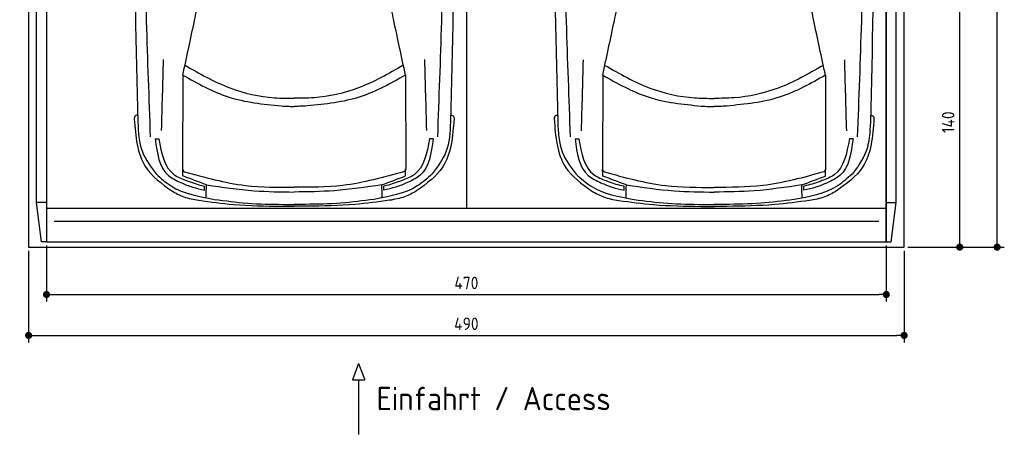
# Model space of a CAD drawing. Header units: millimetres. Extents: x -20 to 5511, y -1049 to 5673.
# Tile 1 of 4: x 0 to 5511, y -1049 to 1275. Entities that reach past the tile are written whole.
import ezdxf

# ---------------------------------------------------------------- set-up
doc = ezdxf.new("R2010")
doc.units = ezdxf.units.MM
for name, color, linetype in [('4', 3, 'Continuous'), ('5', 3, 'Continuous'), ('Car', 10, 'Continuous')]:
    doc.layers.add(name, color=color, linetype=linetype)
doc.styles.get("Standard").update_dxf_attribs({"font": 'ISOCP.SHX'})
doc.dimstyles.new('GEN-ISO', dxfattribs={"dimscale": 20, "dimtxt": 3.5, "dimasz": 2, "dimexe": 2, "dimexo": 1, "dimgap": 1.5, "dimtad": 1, "dimdec": 1, "dimdsep": 46, "dimtxsty": 'STANDARD', "dimblk": 'PUNKT', "dimcen": 2, "dimclrd": 256, "dimclre": 256, "dimclrt": 2, "dimadec": 0, "dimazin": 0, "dimtp": 0.1, "dimtm": 0.1, "dimtfac": 0.71, "dimtdec": 1, "dimtmove": 2, "dimatfit": 3, "dimldrblk": 'PUNKT', "dimfxl": 1, "dimtolj": 1, "dimarcsym": 0})

# ---------------------------------------------------------------- blocks, each defined once
blk = doc.blocks.new('PUNKT')
at = {"layer": '4', "color": 0, "linetype": 'ByBlock'}
blk.add_line((-0.5, 0), (-1, 0), dxfattribs=at)
at = {"layer": '4', "color": 0, "linetype": 'ByBlock', "const_width": 0.5}
blk.add_lwpolyline([(-0.25, 0, 1), (0.25, 0, 1)], format="xyb", close=True, dxfattribs=at)
blk = doc.blocks.new('*D5')
at = {"layer": '5', "lineweight": -2}
for p, q in [((5020, 5300), (5510.6, 5300)), ((5470.6, 40), (5470.6, 5260)), ((4970, 0), (5510.6, 0))]:
    blk.add_line(p, q, dxfattribs=at)
at = {"layer": 'DEFPOINTS', "color": 0}
for p in [(5000, 5300), (5470.6, 5300), (4950, 0)]:
    blk.add_point(p, dxfattribs=at)
at = {"layer": '5', "lineweight": -2, "xscale": 40, "yscale": 40, "zscale": 40}
for p, rotation in [((5470.6, 5300), 90), ((5470.6, 0), 270)]:
    blk.add_blockref('PUNKT', p, dxfattribs=dict(at, rotation=rotation))
at = {"layer": '5', "color": 2, "insert": (5405.6, 2650), "char_height": 70, "attachment_point": 5, "rotation": 90}
blk.add_mtext('\\A1;530', dxfattribs=at)
blk = doc.blocks.new('*D6')
at = {"layer": '5', "lineweight": -2}
for p, q in [((5020, 1400), (5301.5, 1400)), ((5261.5, 40), (5261.5, 1360)), ((4970, 0), (5301.5, 0))]:
    blk.add_line(p, q, dxfattribs=at)
at = {"layer": 'DEFPOINTS', "color": 0}
for p in [(5000, 1400), (5261.5, 1400), (4950, 0)]:
    blk.add_point(p, dxfattribs=at)
at = {"layer": '5', "lineweight": -2, "xscale": 40, "yscale": 40, "zscale": 40}
for p, rotation in [((5261.5, 1400), 90), ((5261.5, 0), 270)]:
    blk.add_blockref('PUNKT', p, dxfattribs=dict(at, rotation=rotation))
at = {"layer": '5', "color": 2, "insert": (5196.5, 700), "char_height": 70, "attachment_point": 5, "rotation": 90}
blk.add_mtext('\\A1;140', dxfattribs=at)
blk = doc.blocks.new('*D7')
at = {"layer": '5', "lineweight": -2}
for p, q in [((150, 10), (150, -305.5)), ((4850, 10), (4850, -305.5)), ((190, -265.5), (4810, -265.5))]:
    blk.add_line(p, q, dxfattribs=at)
at = {"layer": 'DEFPOINTS', "color": 0}
for p in [(150, 30), (4850, 30), (4850, -265.5)]:
    blk.add_point(p, dxfattribs=at)
at = {"layer": '5', "lineweight": -2, "xscale": 40, "yscale": 40, "zscale": 40, "rotation": 180}
blk.add_blockref('PUNKT', (150, -265.5), dxfattribs=at)
at = {"layer": '5', "lineweight": -2, "xscale": 40, "yscale": 40, "zscale": 40}
blk.add_blockref('PUNKT', (4850, -265.5), dxfattribs=at)
at = {"layer": '5', "color": 2, "insert": (2500, -200.5), "char_height": 70, "attachment_point": 5}
blk.add_mtext('470', dxfattribs=at)
blk = doc.blocks.new('*D8')
at = {"layer": '5', "lineweight": -2}
for p, q in [((50, -20), (50, -534.7)), ((4950, -20), (4950, -534.7)), ((90, -494.7), (4910, -494.7))]:
    blk.add_line(p, q, dxfattribs=at)
at = {"layer": 'DEFPOINTS', "color": 0}
for p in [(50, 0), (4950, 0), (4950, -494.7)]:
    blk.add_point(p, dxfattribs=at)
at = {"layer": '5', "lineweight": -2, "xscale": 40, "yscale": 40, "zscale": 40, "rotation": 180}
blk.add_blockref('PUNKT', (50, -494.7), dxfattribs=at)
at = {"layer": '5', "lineweight": -2, "xscale": 40, "yscale": 40, "zscale": 40}
blk.add_blockref('PUNKT', (4950, -494.7), dxfattribs=at)
at = {"layer": '5', "color": 2, "insert": (2500, -429.7), "char_height": 70, "attachment_point": 5}
blk.add_mtext('490', dxfattribs=at)

msp = doc.modelspace()

# ---------------------------------------------------------------- linework, layer by layer
for p, q in [((2500, 5160), (2500, 218)), ((150, 250), (95, 250)), ((122.5, 30), (95, 250)), ((4850, 250), (4905, 250)), ((4877.5, 30), (4905, 250)), ((150, 218), (4850, 218)), ((1896.83, -651.91), (1862.33, -744.61)), ((1896.83, -651.91), (1931.34, -744.61)), ((1862.33, -744.61), (1931.34, -744.61)), ((1896.83, -744.61), (1896.83, -1049.24))]:
    msp.add_line(p, q)
msp.add_lwpolyline([(50, 5300), (50, 5200), (0, 5200), (0, 1400), (50, 1400), (50, 0), (4950, 0), (4950, 1400), (5000, 1400), (5000, 5200), (4950, 5200), (4950, 5300)], close=True)
for points in [[(95, 5210), (150, 5210), (150, 30), (122.5, 30)], [(95, 250), (95, 5210)], [(150, 30), (4850, 30), (4850, 5210)], [(150, 5210), (150, 30)], [(4905, 5210), (4850, 5210), (4850, 30), (4877.5, 30)], [(4905, 250), (4905, 5210)], [(192.02, 146.19), (1350, 146.19), (2500, 146.19), (3700, 146.19), (4807.98, 146.19)]]:
    msp.add_lwpolyline(points)
at = {"layer": 'Car'}
for p, q in [((912.91, 964.36), (912.05, 440.97)), ((2159.4, 964.34), (2160.25, 440.96)), ((3263.04, 963.72), (3262.18, 440.33)), ((4509.53, 963.7), (4510.38, 440.31)), ((758.49, 607.61), (779, 607.08)), ((2313.82, 607.59), (2293.31, 607.06)), ((3108.62, 606.97), (3129.13, 606.44)), ((4663.95, 606.95), (4643.44, 606.42)), ((1033.57, 320), (1033.57, 342.46)), ((2038.73, 319.99), (2038.73, 342.44)), ((3383.7, 319.36), (3383.7, 341.82)), ((4388.86, 319.34), (4388.86, 341.8)), ((1464.42, 229.2), (1536.15, 229.2)), ((1474.04, 239.78), (1536.15, 239.34)), ((1598.26, 239.78), (1536.15, 239.34)), ((1607.87, 229.2), (1536.15, 229.2)), ((3814.55, 228.56), (3886.28, 228.56)), ((3824.17, 239.14), (3886.28, 238.69)), ((3948.39, 239.14), (3886.28, 238.69)), ((3958, 228.56), (3886.28, 228.56))]:
    msp.add_line(p, q, dxfattribs=at)
for points, knots in [([(658.29, 3388.27), (647.37, 2909.19), (630.3, 2013.64), (651.33, 1118.13), (661.11, 701.67)], [283.9698587, 283.9698587, 283.9698587, 283.9698587, 1721.3370464, 2970.9050259, 2970.9050259, 2970.9050259, 2970.9050259]), ([(732.64, 618.64), (716.78, 1049.64), (682.66, 1976.23), (697.14, 2903.19), (708.93, 3399)], [0, 0, 0, 0, 1293.6136458, 2781.0913078, 2781.0913078, 2781.0913078, 2781.0913078]), ([(2339.66, 618.62), (2355.54, 1049.62), (2389.68, 1976.21), (2375.22, 2903.16), (2363.45, 3398.98)], [0, 0, 0, 0, 1293.6136458, 2781.0913078, 2781.0913078, 2781.0913078, 2781.0913078]), ([(2414.09, 3388.24), (2425, 2909.17), (2442.04, 2013.61), (2420.99, 1118.1), (2411.2, 701.64)], [283.9698587, 283.9698587, 283.9698587, 283.9698587, 1721.3370464, 2970.9050259, 2970.9050259, 2970.9050259, 2970.9050259]), ([(3008.42, 3387.63), (2997.5, 2908.55), (2980.43, 2012.99), (3001.46, 1117.48), (3011.24, 701.02)], [283.9698587, 283.9698587, 283.9698587, 283.9698587, 1721.3370464, 2970.9050259, 2970.9050259, 2970.9050259, 2970.9050259]), ([(3082.78, 618), (3066.91, 1049), (3032.79, 1975.59), (3047.27, 2902.54), (3059.06, 3398.36)], [0, 0, 0, 0, 1293.6136458, 2781.0913078, 2781.0913078, 2781.0913078, 2781.0913078]), ([(4689.79, 617.97), (4705.67, 1048.98), (4739.81, 1975.57), (4725.36, 2902.52), (4713.58, 3398.33)], [0, 0, 0, 0, 1293.6136458, 2781.0913078, 2781.0913078, 2781.0913078, 2781.0913078]), ([(4764.22, 3387.6), (4775.13, 2908.52), (4792.17, 2012.97), (4771.12, 1117.46), (4761.33, 701)], [283.9698587, 283.9698587, 283.9698587, 283.9698587, 1721.3370464, 2970.9050259, 2970.9050259, 2970.9050259, 2970.9050259]), ([(912.91, 964.36), (934.87, 1065.98), (965.55, 1208.01), (994.82, 1350.34), (1003.15, 1390.83)], [0, 0, 0, 0, 311.9023012, 435.9160376, 435.9160376, 435.9160376, 435.9160376]), ([(2159.4, 964.34), (2137.45, 1065.97), (2106.77, 1208), (2077.5, 1350.33), (2069.18, 1390.82)], [0, 0, 0, 0, 311.9023012, 435.9160376, 435.9160376, 435.9160376, 435.9160376]), ([(3263.04, 963.72), (3285, 1065.34), (3315.68, 1207.37), (3344.95, 1349.7), (3353.28, 1390.19)], [0, 0, 0, 0, 311.9023012, 435.9160376, 435.9160376, 435.9160376, 435.9160376]), ([(4509.53, 963.7), (4487.58, 1065.32), (4456.9, 1207.35), (4427.64, 1349.68), (4419.31, 1390.17)], [0, 0, 0, 0, 311.9023012, 435.9160376, 435.9160376, 435.9160376, 435.9160376]), ([(925.56, 1019.2), (1007.24, 972.46), (1163.01, 883.31), (1377.46, 835.19), (1499.34, 834.62), (1536.16, 834.45)], [0, 0, 0, 0, 281.2556803, 536.382347, 646.808065, 646.808065, 646.808065, 646.808065]), ([(2146.75, 1019.19), (2065.07, 972.44), (1909.3, 883.3), (1694.85, 835.19), (1572.97, 834.62), (1536.16, 834.45)], [0, 0, 0, 0, 281.2556803, 536.382347, 646.808065, 646.808065, 646.808065, 646.808065]), ([(3275.69, 1018.56), (3357.37, 971.81), (3513.14, 882.66), (3727.6, 834.55), (3849.47, 833.98), (3886.29, 833.81)], [0, 0, 0, 0, 281.2556803, 536.382347, 646.808065, 646.808065, 646.808065, 646.808065]), ([(4496.88, 1018.54), (4415.2, 971.8), (4259.44, 882.65), (4044.98, 834.54), (3923.1, 833.98), (3886.29, 833.81)], [0, 0, 0, 0, 281.2556803, 536.382347, 646.808065, 646.808065, 646.808065, 646.808065]), ([(912.91, 964.36), (995.59, 917.7), (1166.62, 821.19), (1362.21, 801.6), (1463.24, 791.48)], [0, 0, 0, 0, 281.575554, 582.4593078, 582.4593078, 582.4593078, 582.4593078]), ([(2159.4, 964.34), (2076.72, 917.69), (1905.69, 821.18), (1710.1, 801.6), (1609.07, 791.48)], [0, 0, 0, 0, 281.575554, 582.4593078, 582.4593078, 582.4593078, 582.4593078]), ([(3263.04, 963.72), (3345.72, 917.06), (3516.75, 820.55), (3712.34, 800.96), (3813.37, 790.84)], [0, 0, 0, 0, 281.575554, 582.4593078, 582.4593078, 582.4593078, 582.4593078]), ([(4509.53, 963.7), (4426.85, 917.05), (4255.82, 820.54), (4060.23, 800.96), (3959.2, 790.84)], [0, 0, 0, 0, 281.575554, 582.4593078, 582.4593078, 582.4593078, 582.4593078]), ([(1463.24, 791.48), (1477.47, 790.56), (1501.75, 788.98), (1526.08, 788.9), (1536.15, 788.86)], [0, 0, 0, 0, 42.7526719, 72.9754445, 72.9754445, 72.9754445, 72.9754445]), ([(1609.07, 791.48), (1594.84, 790.56), (1570.56, 788.98), (1546.23, 788.9), (1536.15, 788.86)], [0, 0, 0, 0, 42.7526719, 72.9754445, 72.9754445, 72.9754445, 72.9754445]), ([(3813.37, 790.84), (3827.6, 789.92), (3851.88, 788.34), (3876.21, 788.25), (3886.29, 788.22)], [0, 0, 0, 0, 42.7526719, 72.9754445, 72.9754445, 72.9754445, 72.9754445]), ([(3959.2, 790.84), (3944.97, 789.92), (3920.69, 788.34), (3896.36, 788.25), (3886.29, 788.22)], [0, 0, 0, 0, 42.7526719, 72.9754445, 72.9754445, 72.9754445, 72.9754445]), ([(660.18, 740.05), (653.6, 738.64), (641.7, 736.09), (641.36, 724.24), (641.21, 718.95)], [0, 0, 0, 0, 17.6855738, 31.9747259, 31.9747259, 31.9747259, 31.9747259]), ([(641.21, 718.95), (648.7, 621.22), (661.55, 453.42), (794.94, 356.17), (850.63, 315.57)], [0, 0, 0, 0, 276.6193928, 474.9249952, 474.9249952, 474.9249952, 474.9249952]), ([(2431.1, 718.93), (2423.61, 621.19), (2410.75, 453.4), (2277.36, 356.15), (2221.66, 315.55)], [0, 0, 0, 0, 276.6193928, 474.9249952, 474.9249952, 474.9249952, 474.9249952]), ([(2412.13, 740.03), (2418.71, 738.62), (2430.61, 736.06), (2430.95, 724.22), (2431.1, 718.93)], [0, 0, 0, 0, 17.6855738, 31.9747259, 31.9747259, 31.9747259, 31.9747259]), ([(3010.31, 739.41), (3003.73, 738), (2991.83, 735.44), (2991.49, 723.6), (2991.34, 718.31)], [0, 0, 0, 0, 17.6855738, 31.9747259, 31.9747259, 31.9747259, 31.9747259]), ([(2991.34, 718.31), (2998.83, 620.58), (3011.68, 452.78), (3145.07, 355.53), (3200.77, 314.92)], [0, 0, 0, 0, 276.6193928, 474.9249952, 474.9249952, 474.9249952, 474.9249952]), ([(4781.23, 718.29), (4773.74, 620.55), (4760.88, 452.75), (4627.49, 355.51), (4571.79, 314.91)], [0, 0, 0, 0, 276.6193928, 474.9249952, 474.9249952, 474.9249952, 474.9249952]), ([(4762.26, 739.39), (4768.84, 737.97), (4780.74, 735.42), (4781.08, 723.58), (4781.23, 718.29)], [0, 0, 0, 0, 17.6855738, 31.9747259, 31.9747259, 31.9747259, 31.9747259]), ([(661.11, 701.67), (664.02, 643.87), (669.46, 536.09), (733.67, 449.91), (763.44, 409.94)], [0, 0, 0, 0, 169.1446437, 315.395211, 315.395211, 315.395211, 315.395211]), ([(2411.2, 701.64), (2408.28, 643.84), (2402.84, 536.07), (2338.63, 449.89), (2308.85, 409.92)], [0, 0, 0, 0, 169.1446437, 315.395211, 315.395211, 315.395211, 315.395211]), ([(3011.24, 701.02), (3014.15, 643.22), (3019.59, 535.45), (3083.8, 449.27), (3113.58, 409.3)], [0, 0, 0, 0, 169.1446437, 315.395211, 315.395211, 315.395211, 315.395211]), ([(4761.33, 701), (4758.41, 643.2), (4752.97, 535.42), (4688.76, 449.24), (4658.98, 409.28)], [0, 0, 0, 0, 169.1446437, 315.395211, 315.395211, 315.395211, 315.395211]), ([(758.49, 607.61), (769.04, 527.58), (783.54, 417.69), (876.95, 373.45), (902.34, 361.43)], [0, 0, 0, 0, 218.0440249, 299.4054584, 299.4054584, 299.4054584, 299.4054584]), ([(779, 607.08), (793.62, 526.84), (813.29, 418.87), (908.08, 382.69), (932.42, 373.39)], [0, 0, 0, 0, 218.4397328, 293.9209562, 293.9209562, 293.9209562, 293.9209562]), ([(2293.31, 607.06), (2278.68, 526.82), (2259, 418.85), (2164.22, 382.67), (2139.88, 373.38)], [0, 0, 0, 0, 218.4397328, 293.9209562, 293.9209562, 293.9209562, 293.9209562]), ([(2313.82, 607.59), (2303.26, 527.56), (2288.76, 417.66), (2195.35, 373.43), (2169.96, 361.41)], [0, 0, 0, 0, 218.0440249, 299.4054584, 299.4054584, 299.4054584, 299.4054584]), ([(3108.62, 606.97), (3119.17, 526.94), (3133.67, 417.04), (3227.08, 372.81), (3252.47, 360.78)], [0, 0, 0, 0, 218.0440249, 299.4054584, 299.4054584, 299.4054584, 299.4054584]), ([(3129.13, 606.44), (3143.75, 526.2), (3163.42, 418.23), (3258.21, 382.05), (3282.55, 372.75)], [0, 0, 0, 0, 218.4397328, 293.9209562, 293.9209562, 293.9209562, 293.9209562]), ([(4643.44, 606.42), (4628.81, 526.18), (4609.14, 418.21), (4514.35, 382.03), (4490.01, 372.74)], [0, 0, 0, 0, 218.4397328, 293.9209562, 293.9209562, 293.9209562, 293.9209562]), ([(4663.95, 606.95), (4653.39, 526.92), (4638.89, 417.02), (4545.48, 372.79), (4520.09, 360.77)], [0, 0, 0, 0, 218.0440249, 299.4054584, 299.4054584, 299.4054584, 299.4054584]), ([(912.05, 440.97), (912.28, 437.03), (912.73, 429.26), (919.05, 424.75), (922.17, 422.53)], [0, 0, 0, 0, 11.2191559, 22.0826584, 22.0826584, 22.0826584, 22.0826584]), ([(2160.25, 440.96), (2160.02, 437.01), (2159.57, 429.24), (2153.24, 424.73), (2150.13, 422.51)], [0, 0, 0, 0, 11.2191559, 22.0826584, 22.0826584, 22.0826584, 22.0826584]), ([(763.44, 409.94), (790.62, 385.81), (881.46, 305.17), (1003.36, 283.18), (1088.79, 267.77)], [0, 0, 0, 0, 107.7841305, 360.2185818, 360.2185818, 360.2185818, 360.2185818]), ([(922.17, 422.53), (1035.38, 391.11), (1236.55, 335.27), (1445, 335.26), (1536.15, 335.26)], [0, 0, 0, 0, 350.4108358, 622.6640922, 622.6640922, 622.6640922, 622.6640922]), ([(2150.13, 422.51), (2036.92, 391.09), (1835.75, 335.26), (1627.29, 335.26), (1536.15, 335.26)], [0, 0, 0, 0, 350.4108358, 622.6640922, 622.6640922, 622.6640922, 622.6640922]), ([(2308.85, 409.92), (2281.67, 385.79), (2190.84, 305.15), (2068.93, 283.17), (1983.51, 267.76)], [0, 0, 0, 0, 107.7841305, 360.2185818, 360.2185818, 360.2185818, 360.2185818]), ([(3113.58, 409.3), (3140.75, 385.17), (3231.59, 304.52), (3353.49, 282.54), (3438.92, 267.13)], [0, 0, 0, 0, 107.7841305, 360.2185818, 360.2185818, 360.2185818, 360.2185818]), ([(3262.18, 440.33), (3262.41, 436.38), (3262.86, 428.62), (3269.19, 424.11), (3272.3, 421.89)], [0, 0, 0, 0, 11.2191559, 22.0826584, 22.0826584, 22.0826584, 22.0826584]), ([(3272.3, 421.89), (3385.51, 390.46), (3586.68, 334.63), (3795.13, 334.62), (3886.28, 334.62)], [0, 0, 0, 0, 350.4108358, 622.6640922, 622.6640922, 622.6640922, 622.6640922]), ([(4500.26, 421.87), (4387.05, 390.45), (4185.88, 334.62), (3977.42, 334.62), (3886.28, 334.62)], [0, 0, 0, 0, 350.4108358, 622.6640922, 622.6640922, 622.6640922, 622.6640922]), ([(4658.98, 409.28), (4631.81, 385.15), (4540.97, 304.51), (4419.07, 282.52), (4333.64, 267.12)], [0, 0, 0, 0, 107.7841305, 360.2185818, 360.2185818, 360.2185818, 360.2185818]), ([(4510.38, 440.31), (4510.15, 436.37), (4509.7, 428.6), (4503.38, 424.09), (4500.26, 421.87)], [0, 0, 0, 0, 11.2191559, 22.0826584, 22.0826584, 22.0826584, 22.0826584]), ([(902.34, 361.43), (923.68, 352.38), (966.12, 334.41), (1011.18, 324.78), (1033.57, 320)], [0, 0, 0, 0, 69.377531, 137.8923851, 137.8923851, 137.8923851, 137.8923851]), ([(932.42, 373.39), (961.27, 362.83), (994.58, 350.62), (1029.22, 343.37), (1033.86, 342.4)], [0, 0, 0, 0, 91.8951121, 106.1269216, 106.1269216, 106.1269216, 106.1269216]), ([(1045.36, 349.42), (1134.18, 336.13), (1296.93, 311.78), (1461.43, 309.83), (1536.15, 308.94)], [0, 0, 0, 0, 269.0483183, 492.9614238, 492.9614238, 492.9614238, 492.9614238]), ([(2026.94, 349.41), (1938.11, 336.12), (1775.37, 311.77), (1610.87, 309.83), (1536.15, 308.94)], [0, 0, 0, 0, 269.0483183, 492.9614238, 492.9614238, 492.9614238, 492.9614238]), ([(2139.88, 373.38), (2111.03, 362.81), (2077.72, 350.6), (2043.08, 343.35), (2038.44, 342.38)], [0, 0, 0, 0, 91.8951121, 106.1269216, 106.1269216, 106.1269216, 106.1269216]), ([(2169.96, 361.41), (2148.61, 352.37), (2106.18, 334.39), (2061.12, 324.77), (2038.73, 319.99)], [0, 0, 0, 0, 69.377531, 137.8923851, 137.8923851, 137.8923851, 137.8923851]), ([(3252.47, 360.78), (3273.82, 351.74), (3316.25, 333.77), (3361.31, 324.14), (3383.7, 319.36)], [0, 0, 0, 0, 69.377531, 137.8923851, 137.8923851, 137.8923851, 137.8923851]), ([(3282.55, 372.75), (3311.4, 362.18), (3344.71, 349.98), (3379.35, 342.73), (3383.99, 341.75)], [0, 0, 0, 0, 91.8951121, 106.1269216, 106.1269216, 106.1269216, 106.1269216]), ([(3395.49, 348.78), (3484.32, 335.49), (3647.06, 311.14), (3811.56, 309.19), (3886.28, 308.3)], [0, 0, 0, 0, 269.0483183, 492.9614238, 492.9614238, 492.9614238, 492.9614238]), ([(4377.07, 348.76), (4288.24, 335.48), (4125.5, 311.13), (3961, 309.18), (3886.28, 308.3)], [0, 0, 0, 0, 269.0483183, 492.9614238, 492.9614238, 492.9614238, 492.9614238]), ([(4490.01, 372.74), (4461.16, 362.17), (4427.85, 349.96), (4393.21, 342.71), (4388.57, 341.74)], [0, 0, 0, 0, 91.8951121, 106.1269216, 106.1269216, 106.1269216, 106.1269216]), ([(4520.09, 360.77), (4498.74, 351.72), (4456.31, 333.75), (4411.25, 324.13), (4388.86, 319.34)], [0, 0, 0, 0, 69.377531, 137.8923851, 137.8923851, 137.8923851, 137.8923851]), ([(850.63, 315.57), (872.59, 303.09), (919.87, 276.23), (973.57, 267.2), (1002.32, 262.36)], [0, 0, 0, 0, 75.1751048, 161.8549901, 161.8549901, 161.8549901, 161.8549901]), ([(2221.66, 315.55), (2199.7, 303.07), (2152.43, 276.22), (2098.73, 267.19), (2069.97, 262.35)], [0, 0, 0, 0, 75.1751048, 161.8549901, 161.8549901, 161.8549901, 161.8549901]), ([(3200.77, 314.92), (3222.72, 302.45), (3270, 275.59), (3323.7, 266.56), (3352.45, 261.72)], [0, 0, 0, 0, 75.1751048, 161.8549901, 161.8549901, 161.8549901, 161.8549901]), ([(4571.79, 314.91), (4549.83, 302.43), (4502.56, 275.57), (4448.86, 266.54), (4420.1, 261.71)], [0, 0, 0, 0, 75.1751048, 161.8549901, 161.8549901, 161.8549901, 161.8549901]), ([(1002.32, 262.36), (1066.98, 253.53), (1220.24, 232.6), (1374.97, 230.45), (1464.42, 229.2)], [0, 0, 0, 0, 195.6036309, 463.6607574, 463.6607574, 463.6607574, 463.6607574]), ([(1088.79, 267.77), (1150.73, 259.53), (1278.57, 242.51), (1407.55, 240.71), (1474.04, 239.78)], [0, 0, 0, 0, 187.2779954, 386.5628783, 386.5628783, 386.5628783, 386.5628783]), ([(1983.51, 267.76), (1921.57, 259.52), (1793.72, 242.5), (1664.75, 240.71), (1598.26, 239.78)], [0, 0, 0, 0, 187.2779954, 386.5628783, 386.5628783, 386.5628783, 386.5628783]), ([(2069.97, 262.35), (2005.32, 253.52), (1852.05, 232.59), (1697.32, 230.44), (1607.87, 229.2)], [0, 0, 0, 0, 195.6036309, 463.6607574, 463.6607574, 463.6607574, 463.6607574]), ([(3352.45, 261.72), (3417.11, 252.89), (3570.37, 231.96), (3725.1, 229.81), (3814.55, 228.56)], [0, 0, 0, 0, 195.6036309, 463.6607574, 463.6607574, 463.6607574, 463.6607574]), ([(3438.92, 267.13), (3500.86, 258.89), (3628.71, 241.87), (3757.68, 240.07), (3824.17, 239.14)], [0, 0, 0, 0, 187.2779954, 386.5628783, 386.5628783, 386.5628783, 386.5628783]), ([(4333.64, 267.12), (4271.7, 258.87), (4143.85, 241.86), (4014.88, 240.06), (3948.39, 239.14)], [0, 0, 0, 0, 187.2779954, 386.5628783, 386.5628783, 386.5628783, 386.5628783]), ([(4420.1, 261.71), (4355.45, 252.88), (4202.18, 231.95), (4047.46, 229.8), (3958, 228.56)], [0, 0, 0, 0, 195.6036309, 463.6607574, 463.6607574, 463.6607574, 463.6607574])]:
    msp.add_open_spline(points, degree=3, knots=knots, dxfattribs=at)
for points in [[(794, 652.81), (797.68, 785.49), (801.37, 918.17), (805.06, 1050.84)], [(2278.31, 652.79), (2274.63, 785.47), (2270.94, 918.14), (2267.26, 1050.82)], [(3144.13, 652.17), (3147.81, 784.85), (3151.5, 917.52), (3155.19, 1050.2)], [(4628.44, 652.15), (4624.76, 784.82), (4621.07, 917.5), (4617.39, 1050.18)], [(913.18, 399.03), (912.86, 412.11), (912.54, 425.18), (912.23, 438.25)], [(1045.36, 349.42), (1001.3, 365.96), (957.24, 382.5), (913.18, 399.03)], [(2026.94, 349.41), (2071, 365.94), (2115.06, 382.48), (2159.12, 399.02)], [(2159.12, 399.02), (2159.43, 412.09), (2159.75, 425.16), (2160.07, 438.23)], [(3263.31, 398.39), (3262.99, 411.46), (3262.68, 424.53), (3262.36, 437.61)], [(3395.49, 348.78), (3351.43, 365.32), (3307.37, 381.85), (3263.31, 398.39)], [(4377.07, 348.76), (4421.13, 365.3), (4465.19, 381.84), (4509.25, 398.37)], [(4509.25, 398.37), (4509.57, 411.45), (4509.89, 424.52), (4510.2, 437.59)], [(1043.35, 276.14), (1044.02, 300.57), (1044.69, 325), (1045.36, 349.42)], [(2028.94, 276.13), (2028.27, 300.56), (2027.6, 324.98), (2026.94, 349.41)], [(3393.48, 275.5), (3394.15, 299.93), (3394.82, 324.35), (3395.49, 348.78)], [(4379.07, 275.49), (4378.4, 299.91), (4377.74, 324.34), (4377.07, 348.76)]]:
    msp.add_open_spline(points, degree=3, dxfattribs=at)

# ---------------------------------------------------------------- texts
msp.add_text('Einfahrt / Access', height=131.25).set_placement((1997.25, -914.18))

# ---------------------------------------------------------------- dimensions: what is measured, and where the dimension line sits
at = {"layer": '5'}
for base, p2, picture, middle in [((5470.6, 5300), (5000, 5300), '*D5', (5405.6, 2650)), ((5261.5, 1400), (5000, 1400), '*D6', (5196.5, 700))]:
    dim = msp.add_linear_dim(base=base, p1=(4950, 0), p2=p2, angle=270, dimstyle='GEN-ISO', override={"dimlfac": 0.1}, dxfattribs=at)
    dim.commit()
    dim.dimension.update_dxf_attribs({"geometry": picture, "text_midpoint": middle})
for base, p1, p2, picture, middle in [((4950, -494.67), (50, 0), (4950, 0), '*D8', (2500, -429.67)), ((4850, -265.52), (150, 30), (4850, 30), '*D7', (2500, -200.52))]:
    dim = msp.add_linear_dim(base=base, p1=p1, p2=p2, dimstyle='GEN-ISO', override={"dimlfac": 0.1, "dimtolj": 0}, dxfattribs=at)
    dim.commit()
    dim.dimension.update_dxf_attribs({"geometry": picture, "text_midpoint": middle})

doc.saveas('drawing.dxf')
